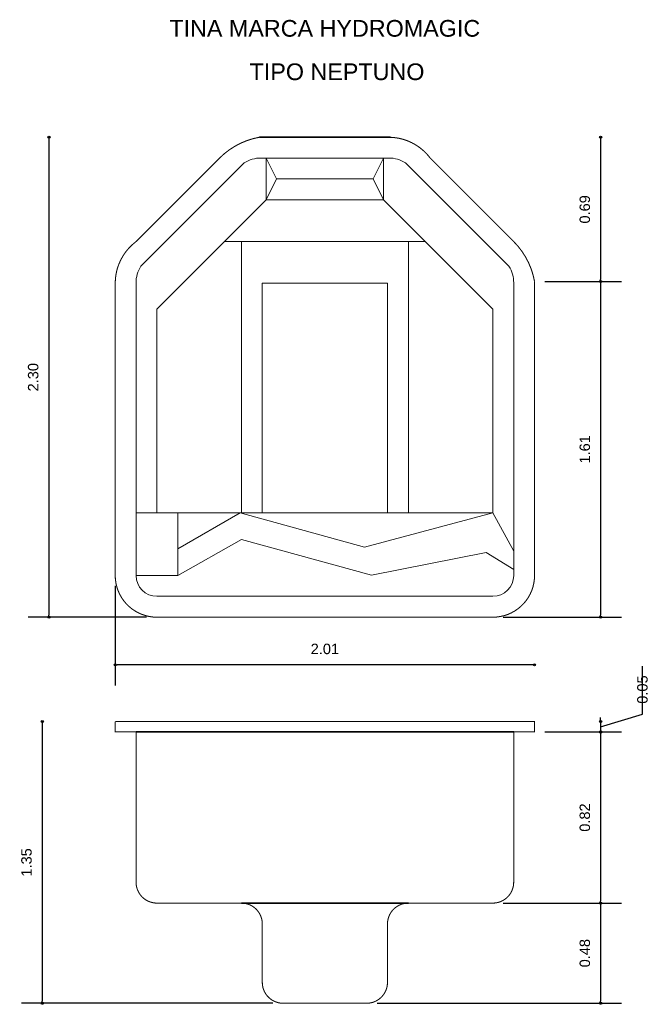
# Model space of a CAD drawing. Extents: x 168.15 to 171.17, y 180.28 to 185.
import ezdxf

# ---------------------------------------------------------------- set-up
doc = ezdxf.new("R2010")
doc.units = 0
doc.header["$MEASUREMENT"] = 0
doc.layers.add('CONTORNO', color=170, linetype='Continuous', lineweight=15)
for name, color, linetype, lineweight, plot in [('cotas', 3, 'Continuous', 13, False), ('muebles', 2, 'Continuous', 18, False), ('rotulos', 1, 'Continuous', 25, False), ('TRAZO', 7, 'Continuous', 35, False)]:
    doc.layers.add(name, color=color, linetype=linetype, lineweight=lineweight, plot=plot)
doc.styles.add('cotas', font='ARIAL.TTF')
doc.styles.add('rotulo', font='swissko.ttf')
doc.dimstyles.new('ISO-25', dxfattribs={"dimtxt": 2.4, "dimasz": 1, "dimexe": 1.25, "dimexo": 0.625, "dimtad": 1, "dimrnd": 0.0215, "dimtxsty": 'cotas', "dimblk": 'ORIGIN2', "dimcen": 1, "dimazin": 0, "dimtfac": 1, "dimtmove": 0, "dimatfit": 3, "dimldrblk": 'ORIGIN2', "dimfxl": 0, "dimlwe": 0, "dimarcsym": 0})

# ---------------------------------------------------------------- blocks, each defined once
blk = doc.blocks.new('_Origin2')
at = {"color": 0, "lineweight": -2}
blk.add_line((-0.5, 0), (-1, 0), dxfattribs=at)
for radius in [0.5, 0.25]:
    blk.add_circle((0, 0), radius, dxfattribs=at)
blk = doc.blocks.new('*D2')
at = {"color": 0, "linetype": 'ByBlock'}
for p, q in [((170.9362, 183.734), (170.9362, 182.1454)), ((170.4695, 182.1354), (171.0362, 182.1354))]:
    blk.add_line(p, q, dxfattribs=at)
at = {"layer": 'Defpoints', "color": 0, "linetype": 'ByBlock'}
for p in [(170.6195, 183.744), (170.4195, 182.1354), (170.9362, 182.1354)]:
    blk.add_point(p, dxfattribs=at)
at = {"color": 0, "linetype": 'ByBlock', "xscale": 0.01, "yscale": 0.01, "zscale": 0.01}
for p, rotation in [((170.9362, 183.744), 90), ((170.9362, 182.1354), 270)]:
    blk.add_blockref('_Origin2', p, dxfattribs=dict(at, rotation=rotation))
at = {"color": 0, "linetype": 'ByBlock', "insert": (170.8607, 182.9397), "char_height": 0.05, "attachment_point": 5, "rotation": 90, "style": 'cotas'}
blk.add_mtext('1.61', dxfattribs=at)
blk = doc.blocks.new('*D1')
at = {"color": 0, "linetype": 'ByBlock'}
for p, q in [((168.292, 184.4254), (168.292, 182.1454)), ((168.7595, 182.1354), (168.192, 182.1354))]:
    blk.add_line(p, q, dxfattribs=at)
at = {"layer": 'Defpoints', "color": 0, "linetype": 'ByBlock'}
for p in [(169.3009, 184.4354), (168.292, 182.1354), (168.8095, 182.1354)]:
    blk.add_point(p, dxfattribs=at)
at = {"color": 0, "linetype": 'ByBlock', "xscale": 0.01, "yscale": 0.01, "zscale": 0.01}
for p, rotation in [((168.292, 184.4354), 90), ((168.292, 182.1354), 270)]:
    blk.add_blockref('_Origin2', p, dxfattribs=dict(at, rotation=rotation))
at = {"color": 0, "linetype": 'ByBlock', "insert": (168.2165, 183.2854), "char_height": 0.05, "attachment_point": 5, "rotation": 90, "style": 'cotas'}
blk.add_mtext('2.30', dxfattribs=at)
blk = doc.blocks.new('*D5')
at = {"color": 0, "linetype": 'ByBlock'}
for p, q in [((168.26, 181.6254), (168.26, 180.2954)), ((169.3645, 180.2854), (168.16, 180.2854))]:
    blk.add_line(p, q, dxfattribs=at)
at = {"layer": 'Defpoints', "color": 0, "linetype": 'ByBlock'}
for p in [(168.6095, 181.6354), (168.26, 180.2854), (169.4145, 180.2854)]:
    blk.add_point(p, dxfattribs=at)
at = {"color": 0, "linetype": 'ByBlock', "xscale": 0.01, "yscale": 0.01, "zscale": 0.01}
for p, rotation in [((168.26, 181.6354), 90), ((168.26, 180.2854), 270)]:
    blk.add_blockref('_Origin2', p, dxfattribs=dict(at, rotation=rotation))
at = {"color": 0, "linetype": 'ByBlock', "insert": (168.1844, 180.9604), "char_height": 0.05, "attachment_point": 5, "rotation": 90, "style": 'cotas'}
blk.add_mtext('1.35', dxfattribs=at)
blk = doc.blocks.new('*D4')
at = {"color": 0, "linetype": 'ByBlock'}
for p, q in [((168.6095, 182.2854), (168.6095, 181.8075)), ((170.6095, 181.9075), (168.6195, 181.9075))]:
    blk.add_line(p, q, dxfattribs=at)
at = {"layer": 'Defpoints', "color": 0, "linetype": 'ByBlock'}
for p in [(168.6095, 182.3354), (170.6195, 182.3354), (168.6095, 181.9075)]:
    blk.add_point(p, dxfattribs=at)
at = {"color": 0, "linetype": 'ByBlock', "xscale": 0.01, "yscale": 0.01, "zscale": 0.01, "rotation": 180}
blk.add_blockref('_Origin2', (168.6095, 181.9075), dxfattribs=at)
at = {"color": 0, "linetype": 'ByBlock', "xscale": 0.01, "yscale": 0.01, "zscale": 0.01}
blk.add_blockref('_Origin2', (170.6195, 181.9075), dxfattribs=at)
at = {"color": 0, "linetype": 'ByBlock', "insert": (169.6145, 181.9831), "char_height": 0.05, "attachment_point": 5, "style": 'cotas'}
blk.add_mtext('2.01', dxfattribs=at)
blk = doc.blocks.new('*D7')
at = {"color": 0, "linetype": 'ByBlock'}
for p, q in [((171.1367, 181.6706), (171.1367, 181.9008)), ((170.9362, 181.6104), (171.1367, 181.6706)), ((170.9362, 181.6454), (170.9362, 181.6554)), ((170.9362, 181.6354), (170.9362, 181.5854)), ((170.9362, 181.6354), (170.9362, 181.5854)), ((170.6695, 181.5854), (171.0362, 181.5854)), ((170.9362, 181.5754), (170.9362, 181.5654))]:
    blk.add_line(p, q, dxfattribs=at)
at = {"layer": 'Defpoints', "color": 0, "linetype": 'ByBlock'}
for p in [(170.6195, 181.6354), (170.6195, 181.5854), (170.9362, 181.5854)]:
    blk.add_point(p, dxfattribs=at)
at = {"color": 0, "linetype": 'ByBlock', "xscale": 0.01, "yscale": 0.01, "zscale": 0.01}
for p, rotation in [((170.9362, 181.6354), 270), ((170.9362, 181.5854), 90)]:
    blk.add_blockref('_Origin2', p, dxfattribs=dict(at, rotation=rotation))
at = {"color": 0, "linetype": 'ByBlock', "insert": (171.1367, 181.7206), "char_height": 0.05, "attachment_point": 4, "rotation": 90, "style": 'cotas'}
blk.add_mtext('0.05', dxfattribs=at)
blk = doc.blocks.new('*D6')
at = {"color": 0, "linetype": 'ByBlock'}
for p, q in [((170.9362, 181.5754), (170.9362, 180.7754)), ((170.4695, 180.7654), (171.0362, 180.7654))]:
    blk.add_line(p, q, dxfattribs=at)
at = {"layer": 'Defpoints', "color": 0, "linetype": 'ByBlock'}
for p in [(170.6195, 181.5854), (170.4195, 180.7654), (170.9362, 180.7654)]:
    blk.add_point(p, dxfattribs=at)
at = {"color": 0, "linetype": 'ByBlock', "xscale": 0.01, "yscale": 0.01, "zscale": 0.01}
for p, rotation in [((170.9362, 181.5854), 90), ((170.9362, 180.7654), 270)]:
    blk.add_blockref('_Origin2', p, dxfattribs=dict(at, rotation=rotation))
at = {"color": 0, "linetype": 'ByBlock', "insert": (170.8607, 181.1754), "char_height": 0.05, "attachment_point": 5, "rotation": 90, "style": 'cotas'}
blk.add_mtext('0.82', dxfattribs=at)
blk = doc.blocks.new('*D3')
at = {"color": 0, "linetype": 'ByBlock'}
for p, q in [((170.9362, 180.7554), (170.9362, 180.2954)), ((169.8645, 180.2854), (171.0362, 180.2854))]:
    blk.add_line(p, q, dxfattribs=at)
at = {"layer": 'Defpoints', "color": 0, "linetype": 'ByBlock'}
for p in [(170.4195, 180.7654), (169.8145, 180.2854), (170.9362, 180.2854)]:
    blk.add_point(p, dxfattribs=at)
at = {"color": 0, "linetype": 'ByBlock', "xscale": 0.01, "yscale": 0.01, "zscale": 0.01}
for p, rotation in [((170.9362, 180.7654), 90), ((170.9362, 180.2854), 270)]:
    blk.add_blockref('_Origin2', p, dxfattribs=dict(at, rotation=rotation))
at = {"color": 0, "linetype": 'ByBlock', "insert": (170.8607, 180.5254), "char_height": 0.05, "attachment_point": 5, "rotation": 90, "style": 'cotas'}
blk.add_mtext('0.48', dxfattribs=at)
blk = doc.blocks.new('*D8')
at = {"color": 0, "linetype": 'ByBlock'}
for p, q in [((170.9362, 184.4254), (170.9362, 183.754)), ((170.6695, 183.744), (171.0362, 183.744))]:
    blk.add_line(p, q, dxfattribs=at)
at = {"layer": 'Defpoints', "color": 0, "linetype": 'ByBlock'}
for p in [(169.928, 184.4354), (170.6195, 183.744), (170.9362, 183.744)]:
    blk.add_point(p, dxfattribs=at)
at = {"color": 0, "linetype": 'ByBlock', "xscale": 0.01, "yscale": 0.01, "zscale": 0.01}
for p, rotation in [((170.9362, 184.4354), 90), ((170.9362, 183.744), 270)]:
    blk.add_blockref('_Origin2', p, dxfattribs=dict(at, rotation=rotation))
at = {"color": 0, "linetype": 'ByBlock', "insert": (170.8607, 184.0897), "char_height": 0.05, "attachment_point": 5, "rotation": 90, "style": 'cotas'}
blk.add_mtext('0.69', dxfattribs=at)

msp = doc.modelspace()

# ---------------------------------------------------------------- linework, layer by layer
at = {"layer": 'CONTORNO', "const_width": 0.005}
for points in [[(169.3009, 184.4354), (169.9195, 184.4354, -0.236068), (170.1195, 184.3354), (170.5195, 183.9354, -0.153174), (170.6195, 183.744), (170.6195, 182.3354, -0.414214), (170.4195, 182.1354), (168.8095, 182.1354, -0.414214), (168.6095, 182.3354), (168.6095, 183.7354, -0.236068), (168.7095, 183.9354), (169.1095, 184.3354, -0.153174), (169.3009, 184.4354, 11.242641)], [(168.6095, 181.6354), (170.6195, 181.6354), (170.6195, 181.5854), (170.5195, 181.5854), (170.5195, 180.8654, -0.414214), (170.4195, 180.7654), (170.0145, 180.7654, 0.414214), (169.9145, 180.6654), (169.9145, 180.3854, -0.414214), (169.8145, 180.2854), (169.4145, 180.2854, -0.414214), (169.3145, 180.3854), (169.3145, 180.6654, 0.414214), (169.2145, 180.7654), (168.8095, 180.7654, -0.414214), (168.7095, 180.8654), (168.7095, 181.5854), (168.6095, 181.5854), (168.6095, 181.6354)]]:
    msp.add_lwpolyline(points, format="xyb", dxfattribs=at)
at = {"layer": 'muebles'}
for p, q in [((168.7323, 183.8168), (169.228, 184.3126)), ((169.3019, 184.3354), (169.927, 184.3354)), ((169.3337, 184.1354), (169.3337, 184.3354)), ((169.3337, 184.3354), (169.3337, 184.2386)), ((169.3337, 184.3354), (169.3826, 184.2363)), ((169.8952, 184.3354), (169.8463, 184.2363)), ((169.8952, 184.3354), (169.8952, 184.2386)), ((169.8952, 184.1354), (169.8952, 184.3354)), ((170.4966, 183.8168), (170.0009, 184.3126)), ((169.3337, 184.2386), (169.3337, 184.1354)), ((169.3826, 184.2363), (169.3337, 184.1354)), ((169.3826, 184.2363), (169.6145, 184.2363)), ((169.8463, 184.2363), (169.6145, 184.2363)), ((169.8463, 184.2363), (169.8952, 184.1354)), ((169.8952, 184.2386), (169.8952, 184.1354)), ((168.8095, 183.6111), (169.3337, 184.1354)), ((169.3337, 184.1354), (169.8952, 184.1354)), ((170.4195, 183.6111), (169.8952, 184.1354)), ((169.1337, 183.9354), (170.0952, 183.9354)), ((169.2145, 182.6354), (169.2145, 183.9354)), ((170.0145, 182.6354), (170.0145, 183.9354)), ((168.7095, 182.3354), (168.7095, 183.743)), ((169.3145, 182.6354), (169.3145, 183.7354)), ((169.3145, 183.7354), (169.9145, 183.7354)), ((169.9145, 182.6354), (169.9145, 183.7354)), ((170.5195, 182.3354), (170.5195, 183.743)), ((168.8095, 182.6354), (168.8095, 183.6111)), ((170.4195, 182.6354), (170.4195, 183.6111)), ((168.7095, 182.6354), (170.4195, 182.6354)), ((169.2085, 182.6354), (168.9095, 182.4625)), ((168.9095, 182.3354), (168.9095, 182.6354)), ((169.8041, 182.4714), (169.2085, 182.6354)), ((170.4195, 182.6354), (169.8041, 182.4714)), ((170.4195, 182.6354), (170.5195, 182.4513)), ((168.9095, 182.3354), (169.2145, 182.5077)), ((169.2145, 182.5077), (169.8379, 182.3363)), ((169.8379, 182.3363), (170.3871, 182.4461)), ((170.3871, 182.4461), (170.5195, 182.3639)), ((168.7095, 182.3354), (168.9095, 182.3354)), ((168.8095, 182.2354), (170.4195, 182.2354))]:
    msp.add_line(p, q, dxfattribs=at)
for centre, radius, start, end in [((169.3052, 184.194), 0.1415, 88.9821, 123.0393), ((169.9237, 184.194), 0.1415, 56.9607, 91.0179), ((168.8509, 183.7397), 0.1415, 146.9607, 181.0179), ((170.378, 183.7397), 0.1415, 358.9821, 33.0393), ((168.8095, 182.3354), 0.1, 180, 270), ((170.4195, 182.3354), 0.1, 270, 0)]:
    msp.add_arc(centre, radius, start, end, dxfattribs=at)
at = {"layer": 'TRAZO'}
for p, q in [((169.3009, 184.4354), (169.928, 184.4354)), ((168.7095, 181.5854), (170.5195, 181.5854)), ((169.2145, 180.7654), (170.0145, 180.7654))]:
    msp.add_line(p, q, dxfattribs=at)

# ---------------------------------------------------------------- texts
at = {"layer": 'rotulos', "style": 'rotulo'}
for s, p in [('TINA MARCA HYDROMAGIC', (168.8689, 184.9172)), ('TIPO NEPTUNO', (169.2536, 184.7091))]:
    msp.add_text(s, height=0.08, dxfattribs=at).set_placement(p)

# ---------------------------------------------------------------- dimensions: what is measured, and where the dimension line sits
at = {"layer": 'cotas'}
for base, p1, p2, picture, middle in [((168.292, 182.1354), (169.3009, 184.4354), (168.8095, 182.1354), '*D1', (168.2165, 183.2854)), ((170.9362, 183.744), (169.928, 184.4354), (170.6195, 183.744), '*D8', (170.8607, 184.0897)), ((170.9362, 182.1354), (170.6195, 183.744), (170.4195, 182.1354), '*D2', (170.8607, 182.9397)), ((170.9362, 181.5854), (170.6195, 181.6354), (170.6195, 181.5854), '*D7', (171.1367, 181.7206)), ((168.26, 180.2854), (168.6095, 181.6354), (169.4145, 180.2854), '*D5', (168.1844, 180.9604)), ((170.9362, 180.7654), (170.6195, 181.5854), (170.4195, 180.7654), '*D6', (170.8607, 181.1754)), ((170.9362, 180.2854), (170.4195, 180.7654), (169.8145, 180.2854), '*D3', (170.8607, 180.5254))]:
    dim = msp.add_linear_dim(base=base, p1=p1, p2=p2, angle=90, dimstyle='ISO-25', override={"dimtxt": 0.05, "dimasz": 0.01, "dimexe": 0.1, "dimexo": 0.05, "dimgap": 0.05, "dimrnd": 0.0005, "dimzin": 1, "dimblk1": 'Origin2', "dimblk2": 'Origin2', "dimsah": 1, "dimse1": 1, "dimtmove": 1}, dxfattribs=at)
    dim.commit()
    dim.dimension.update_dxf_attribs({"geometry": picture, "text_midpoint": middle})
dim = msp.add_linear_dim(base=(168.6095, 181.9075), p1=(170.6195, 182.3354), p2=(168.6095, 182.3354), dimstyle='ISO-25', override={"dimtxt": 0.05, "dimasz": 0.01, "dimexe": 0.1, "dimexo": 0.05, "dimgap": 0.05, "dimrnd": 0.0005, "dimzin": 1, "dimblk1": 'Origin2', "dimblk2": 'Origin2', "dimsah": 1, "dimse1": 1, "dimtmove": 1}, dxfattribs=at)
dim.commit()
dim.dimension.update_dxf_attribs({"geometry": '*D4', "text_midpoint": (169.6145, 181.9831)})

doc.saveas('drawing.dxf')
